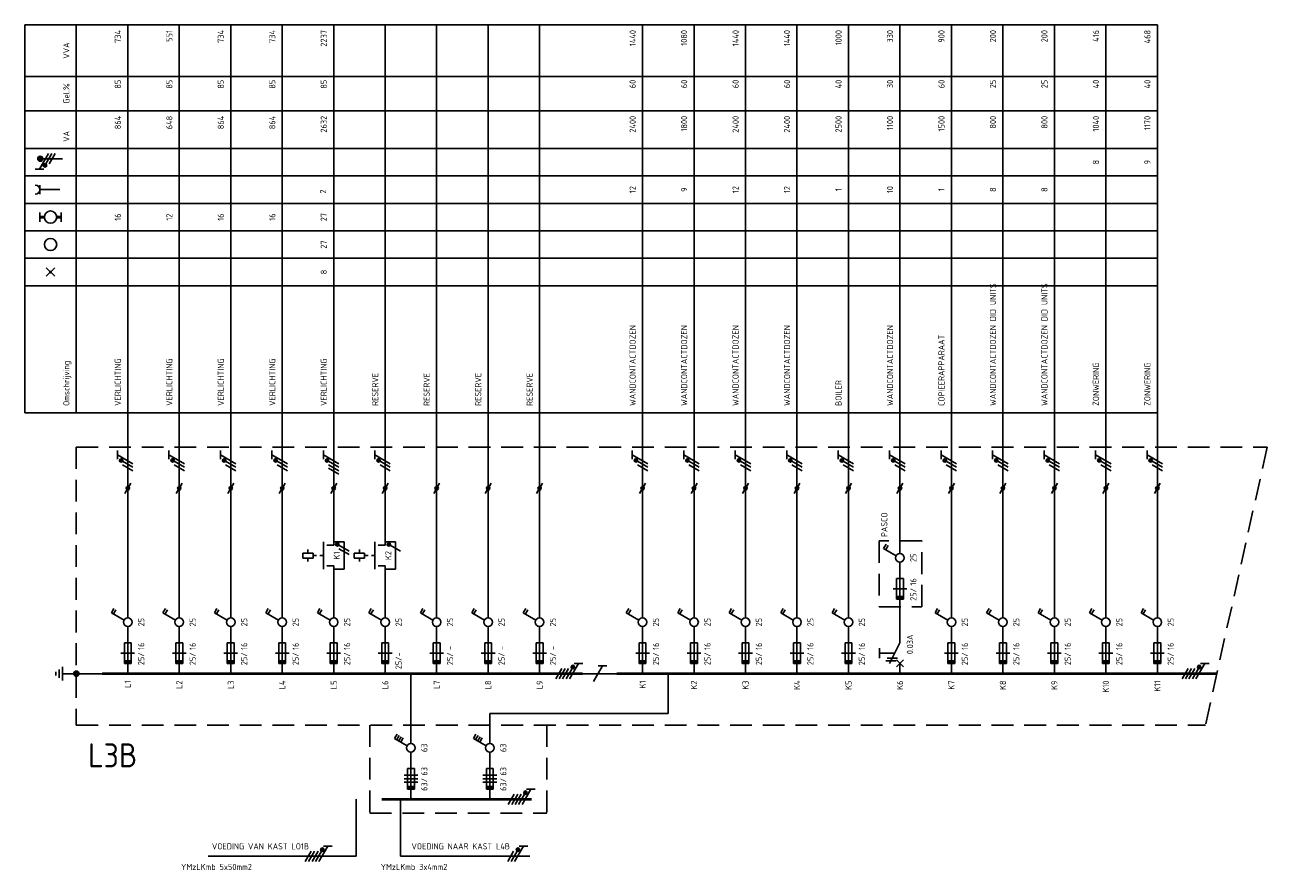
# Model space of a CAD drawing. Extents: x 36 to 1505, y -50 to 508.
# Tile 1 of 5: x 36 to 398, y 52 to 298. Entities that reach past the tile are written whole.
import ezdxf
from ezdxf.enums import TextEntityAlignment as Align

# ---------------------------------------------------------------- set-up
doc = ezdxf.new("R2010")
doc.units = 0
doc.linetypes.add('HIDDEN', pattern=[9.525, 6.35, -3.175])
doc.linetypes.add('STABI11', pattern=[2, 1, -1])
doc.layers.get('0').update_dxf_attribs({"linetype": 'CONTINUOUS'})
for name, color, linetype in [('EL$1----', 3, 'CONTINUOUS'), ('EL$1----_L0A', 3, 'CONTINUOUS'), ('EL$1----_L1A', 3, 'CONTINUOUS'), ('EL$1----_L1B', 3, 'CONTINUOUS'), ('EL$1----_L3C', 3, 'CONTINUOUS'), ('EL6112--', 3, 'CONTINUOUS'), ('EL6121--', 3, 'CONTINUOUS'), ('EL6222--', 3, 'CONTINUOUS')]:
    doc.layers.add(name, color=color, linetype=linetype)
doc.styles.add('BURO-018', font='iso.shx', dxfattribs={"height": 1.8})

# ---------------------------------------------------------------- blocks, each defined once
blk = doc.blocks.new('0302A1_')
at = {"color": 0, "linetype": 'Continuous'}
blk.add_line((-0.87, -1.5), (0.87, 1.5), dxfattribs=at)
at = {"color": 0, "const_width": 0.5}
blk.add_lwpolyline([(-0.25, 0, 1), (0.25, 0, 1)], format="xyb", close=True, dxfattribs=at)
at = {"color": 0, "linetype": 'Continuous'}
blk.add_circle((0, 0), 0.5, dxfattribs=at)
blk = doc.blocks.new('m1s')
at = {"color": 0, "linetype": 'Continuous'}
blk.add_line((0, 54), (0, 66), dxfattribs=at)
blk = doc.blocks.new('111104')
at = {"color": 0, "linetype": 'Continuous'}
for p, q in [((-3, 6.98), (-3, 4.48)), ((-3, 5.73), (1.5, 3.13)), ((1.5, 2.13), (-1.5, 3.87)), ((1.5, 1.13), (-1.5, 2.87)), ((1.5, 0.13), (-1.5, 1.87)), ((1.5, -0.87), (-1.5, 0.87))]:
    blk.add_line(p, q, dxfattribs=at)
at = {"color": 0, "linetype": 'Continuous', "const_width": 0.5}
blk.add_lwpolyline([(-1.68, 4.12, 1), (-2.18, 4.12, 1)], format="xyb", close=True, dxfattribs=at)
at = {"color": 0, "linetype": 'Continuous'}
blk.add_circle((-1.93, 4.12), 0.5, dxfattribs=at)
at = {"color": 0, "linetype": 'Continuous', "style": 'BURO-018', "flags": 1}
blk.add_attdef('E_MATCODE', text='', height=1.8, dxfattribs=at).set_placement((0, 0), align=Align.MIDDLE)
blk = doc.blocks.new('B2')
at = {"color": 0, "linetype": 'Continuous'}
for p, q in [((-4.75, 17.74), (-4.05, 18.95)), ((-4.14, 17.39), (-3.44, 18.6)), ((0, 16.25), (0, 21)), ((-1.08, 15.62), (-4.75, 17.74)), ((0, 0), (0, 13.75)), ((-1, 9), (-1, 3)), ((1, 9), (-1, 9)), ((1, 3), (1, 9)), ((2, 6), (-2, 6)), ((-1, 3), (1, 3))]:
    blk.add_line(p, q, dxfattribs=at)
blk.add_circle((0, 15), 1.25, dxfattribs=at)
blk.add_solid([(-1, 3), (-1, 4), (1, 3), (1, 4)], dxfattribs=at)
at = {"color": 1, "linetype": 'Continuous', "style": 'BURO-018'}
blk.add_attdef('E_IGS', text='', height=1.8, rotation=90, dxfattribs=at).set_placement((3, 15), align=Align.TOP_CENTER)
at = {"color": 1, "style": 'BURO-018'}
blk.add_attdef('E_VRIJ1', (-3, 3), '', height=1.8, rotation=90, dxfattribs=at)
at = {"color": 1, "linetype": 'Continuous', "style": 'BURO-018'}
blk.add_attdef('E_ISP', text='', height=1.8, rotation=90, dxfattribs=at).set_placement((3, 6.9), align=Align.TOP_LEFT)
blk.add_attdef('E_ISPH', text='', height=1.8, rotation=90, dxfattribs=at).set_placement((3, 6.2), align=Align.TOP_RIGHT)
blk = doc.blocks.new('m1')
at = {"color": 0, "linetype": 'Continuous'}
blk.add_line((0, 21), (0, 33), dxfattribs=at)
blk = doc.blocks.new('b1s')
at = {"color": 0, "linetype": 'Continuous'}
blk.add_line((0, 33), (0, 54), dxfattribs=at)
blk = doc.blocks.new('00P')
at = {"color": 0, "linetype": 'Continuous'}
for p, q in [((0, 31), (3, 31)), ((3, 31), (3, 23)), ((3, 23), (0, 23))]:
    blk.add_line(p, q, dxfattribs=at)
blk = doc.blocks.new('M2S')
at = {"color": 0, "linetype": 'Continuous'}
for p, q in [((0, 63), (0, 66)), ((-7.5, 60.75), (-7.5, 61.75)), ((-3, 56), (-3, 64)), ((-2, 63), (0, 63)), ((-9, 60.75), (-9, 59.25)), ((-6, 60.75), (-9, 60.75)), ((-9, 59.25), (-6, 59.25)), ((-7.5, 59.25), (-7.5, 58.25)), ((-6, 59.25), (-6, 60.75)), ((-6, 60.25), (-6, 60.25)), ((-2, 57), (0, 57)), ((0, 54), (0, 57))]:
    blk.add_line(p, q, dxfattribs=at)
at = {"color": 0, "linetype": 'STABI11'}
blk.add_line((-6, 60), (-3, 60), dxfattribs=at)
at = {"color": 1, "linetype": 'Continuous', "style": 'BURO-018'}
blk.add_attdef('E_VRIJ1', (-6, 63), '', height=1.8, rotation=90, dxfattribs=at)
blk.add_attdef('E_IMS', text='', height=1.8, rotation=90, dxfattribs=at).set_placement((0, 60), align=Align.TOP_CENTER)
blk = doc.blocks.new('111104A')
at = {"color": 0, "linetype": 'Continuous'}
for p, q in [((-3, 4.98), (-3, 2.48)), ((-3, 3.73), (1.5, 1.13)), ((1.5, 0.13), (-1.5, 1.87)), ((1.5, -0.87), (-1.5, 0.87))]:
    blk.add_line(p, q, dxfattribs=at)
at = {"color": 0, "linetype": 'Continuous', "const_width": 0.5}
blk.add_lwpolyline([(-1.68, 2.12, 1), (-2.18, 2.12, 1)], format="xyb", close=True, dxfattribs=at)
at = {"color": 0, "linetype": 'Continuous'}
blk.add_circle((-1.93, 2.12), 0.5, dxfattribs=at)
at = {"color": 0, "linetype": 'Continuous', "style": 'BURO-018', "flags": 1}
blk.add_attdef('E_MATCODE', text='', height=1.8, dxfattribs=at).set_placement((0, 0), align=Align.MIDDLE)
blk = doc.blocks.new('KOLNR1')
at = {"color": 0, "linetype": 'Continuous'}
for p, q in [((1.41, -1.41), (-1.41, 1.41)), ((-1.41, -1.41), (1.41, 1.41))]:
    blk.add_line(p, q, dxfattribs=at)
at = {"color": 0, "linetype": 'Continuous', "const_width": 0.5}
blk.add_lwpolyline([(-0.25, 0, 1), (0.25, 0, 1)], format="xyb", close=True, dxfattribs=at)
blk = doc.blocks.new('KOLNR5')
at = {"color": 0, "linetype": 'Continuous'}
for p, q in [((-3.5, -1.5), (-3.5, 1.5)), ((3.5, 1.5), (3.5, -1.5))]:
    blk.add_line(p, q, dxfattribs=at)
at = {"color": 0, "linetype": 'Continuous', "const_width": 1}
for points in [[(-2, 0), (-3.5, 0)], [(2, 0), (3.5, 0)]]:
    blk.add_lwpolyline(points, dxfattribs=at)
at = {"color": 0, "linetype": 'Continuous'}
blk.add_circle((0, 0), 2, dxfattribs=at)
blk = doc.blocks.new('KOLNR3')
at = {"color": 0, "linetype": 'Continuous'}
blk.add_circle((0, 0), 2, dxfattribs=at)
blk = doc.blocks.new('KOLNR6')
at = {"color": 0, "linetype": 'Continuous'}
for p, q in [((-3.5, -1.5), (-3.5, 1.5)), ((3, 0), (-3.5, 0))]:
    blk.add_line(p, q, dxfattribs=at)
blk.add_arc((-5, 0), 1.5, 270, 90, dxfattribs=at)
blk = doc.blocks.new('B12')
at = {"color": 0, "linetype": 'Continuous'}
for p, q in [((-4.75, 17.74), (-4.05, 18.95)), ((-4.14, 17.39), (-3.44, 18.6)), ((-3.54, 17.04), (-2.84, 18.25)), ((0, 16.25), (0, 21)), ((-1.08, 15.62), (-4.75, 17.74)), ((-2.93, 16.69), (-2.23, 17.9)), ((0, 0), (0, 13.75)), ((-1, 9), (-1, 3)), ((1, 9), (-1, 9)), ((1, 3), (1, 9)), ((-2, 7), (2, 7)), ((-2, 6), (2, 6)), ((2, 5), (-2, 5)), ((-1, 3), (1, 3))]:
    blk.add_line(p, q, dxfattribs=at)
blk.add_circle((0, 15), 1.25, dxfattribs=at)
blk.add_solid([(-1, 3), (-1, 4), (1, 3), (1, 4)], dxfattribs=at)
at = {"color": 1, "linetype": 'Continuous', "style": 'BURO-018'}
blk.add_attdef('E_IGS', text='', height=1.8, rotation=90, dxfattribs=at).set_placement((3, 15), align=Align.TOP_CENTER)
at = {"color": 1, "style": 'BURO-018'}
blk.add_attdef('E_VRIJ1', (-3, 3), '', height=1.8, rotation=90, dxfattribs=at)
at = {"color": 1, "linetype": 'Continuous', "style": 'BURO-018'}
blk.add_attdef('E_ISP', text='', height=1.8, rotation=90, dxfattribs=at).set_placement((3, 6.9), align=Align.TOP_LEFT)
blk.add_attdef('E_ISPH', text='', height=1.8, rotation=90, dxfattribs=at).set_placement((3, 6.2), align=Align.TOP_RIGHT)
blk = doc.blocks.new('E00078')
at = {"color": 0, "linetype": 'Continuous'}
for p, q in [((-3, 6.48), (-3, 8.98)), ((-3, 7.73), (1.5, 5.13)), ((0, 7.5), (0, 1)), ((1.5, 4.13), (-1.5, 5.87)), ((1.5, 3.13), (-1.5, 4.87))]:
    blk.add_line(p, q, dxfattribs=at)
at = {"color": 0, "const_width": 0.75}
blk.add_lwpolyline([(-0.38, 7.5, 1), (0.38, 7.5, 1)], format="xyb", close=True, dxfattribs=at)
at = {"color": 0, "linetype": 'Continuous', "const_width": 0.5}
blk.add_lwpolyline([(-2.18, 6.12, 1), (-1.68, 6.12, 1)], format="xyb", close=True, dxfattribs=at)
at = {"color": 0, "linetype": 'Continuous'}
for centre, radius in [((0, 7.5), 0.75), ((-1.93, 6.12), 0.5)]:
    blk.add_circle(centre, radius, dxfattribs=at)
at = {"color": 0, "linetype": 'Continuous', "style": 'BURO-018'}
for tag, p in [('E_GKAST', (0, 14)), ('E_GROEP', (0, 11)), ('E_SGROEP', (4.5, 11))]:
    blk.add_attdef(tag, text='', height=1.8, dxfattribs=at).set_placement(p, align=Align.MIDDLE)
at = {"color": 0, "linetype": 'Continuous', "style": 'BURO-018', "flags": 1}
for tag, p in [('E_VERMCODE', (13, 11)), ('E_MATCODE', (0, 0))]:
    blk.add_attdef(tag, text='', height=1.8, dxfattribs=at).set_placement(p, align=Align.MIDDLE)
blk = doc.blocks.new('E00005')
at = {"color": 0, "linetype": 'Continuous'}
for p, q in [((0.5, 7.75), (-0.5, 7.75)), ((2, 5.75), (-2, 5.75)), ((1.25, 6.75), (-1.25, 6.75)), ((0, 5.75), (0, 2.5))]:
    blk.add_line(p, q, dxfattribs=at)
at = {"color": 0, "linetype": 'Continuous', "const_width": 0.75}
blk.add_lwpolyline([(-0.375, 1.75, 1), (0.375, 1.75, 1)], format="xyb", close=True, dxfattribs=at)
at = {"color": 0, "linetype": 'Continuous'}
blk.add_circle((0, 1.75), 0.75, dxfattribs=at)
at = {"color": 0, "linetype": 'Continuous', "style": 'BURO-018', "flags": 1}
blk.add_attdef('E_MATCODE', text='', height=1.8, dxfattribs=at).set_placement((0, 0), align=Align.MIDDLE)

msp = doc.modelspace()

# ---------------------------------------------------------------- linework, layer by layer
at = {"color": 1, "linetype": 'HIDDEN'}
for p, q in [((284.93, 147.65), (284.93, 128.5)), ((297.33, 147.65), (284.93, 147.65)), ((297.33, 128.5), (297.33, 147.65)), ((284.93, 128.5), (297.33, 128.5))]:
    msp.add_line(p, q, dxfattribs=at)
at = {"layer": 'EL$1----', "linetype": 'Continuous'}
for p, q in [((130.5, 144.68), (127.5, 146.41)), ((130.5, 143.68), (127.5, 145.41)), ((145.5, 144.68), (142.5, 146.41))]:
    msp.add_line(p, q, dxfattribs=at)
at = {"layer": 'EL$1----'}
for p, q in [((148.5, 88.65), (148.5, 109)), ((132.5, 55.8), (89.46, 55.8)), ((145.5, 55.8), (183.19, 55.8))]:
    msp.add_line(p, q, dxfattribs=at)
at = {"layer": 'EL$1----', "linetype": 'Continuous', "const_width": 0.5}
for points in [[(127.32, 146.66, 1), (126.82, 146.66, 1)], [(142.32, 146.66, 1), (141.82, 146.66, 1)]]:
    msp.add_lwpolyline(points, format="xyb", close=True, dxfattribs=at)
at = {"layer": 'EL$1----', "color": 3, "const_width": 0.5}
msp.add_lwpolyline([(285.02, 116.5), (285.02, 113.5)], dxfattribs=at)
at = {"layer": 'EL$1----', "linetype": 'Continuous'}
for centre in [(127.07, 146.66), (142.07, 146.66)]:
    msp.add_circle(centre, 0.5, dxfattribs=at)
at = {"layer": 'EL$1----_L0A', "color": 1}
for p, q in [((36, 298), (366, 298)), ((36, 185), (36, 298)), ((51, 185), (51, 298)), ((36, 283), (366, 283)), ((36, 273), (366, 273)), ((36, 262), (366, 262)), ((36, 254), (366, 254)), ((36, 254), (366, 254)), ((36, 254), (366, 254)), ((36, 254), (366, 254)), ((36, 254), (366, 254)), ((36, 254), (366, 254)), ((36, 254), (366, 254)), ((36, 254), (366, 254)), ((36, 246), (366, 246)), ((36, 238), (366, 238)), ((36, 238), (366, 238)), ((36, 230), (366, 230)), ((36, 230), (366, 230)), ((36, 222), (366, 222)), ((36, 185), (366, 185))]:
    msp.add_line(p, q, dxfattribs=at)
at = {"layer": 'EL$1----_L0A'}
for p, q in [((66, 175), (66, 298)), ((81, 175), (81, 298)), ((96, 175), (96, 298)), ((111, 175), (111, 298)), ((126, 175), (126, 298)), ((141, 175), (141, 298)), ((156, 175), (156, 298)), ((171, 175), (171, 298)), ((186, 175), (186, 298)), ((216, 175), (216, 298)), ((231, 175), (231, 298)), ((246, 175), (246, 298)), ((261, 175), (261, 298)), ((276, 175), (276, 298)), ((291, 175), (291, 298)), ((306, 175), (306, 298)), ((321, 175), (321, 298)), ((336, 175), (336, 298)), ((351, 175), (351, 298)), ((366, 175), (366, 298))]:
    msp.add_line(p, q, dxfattribs=at)
at = {"layer": 'EL$1----_L0A', "color": 1, "linetype": 'HIDDEN'}
for p, q in [((51, 175), (51, 94)), ((51, 175), (398, 175)), ((398, 175), (380, 94)), ((51, 94), (380, 94)), ((136.5, 94), (136.5, 68.4)), ((188.1, 94), (188.1, 68.4)), ((136.5, 68.4), (188.1, 68.4))]:
    msp.add_line(p, q, dxfattribs=at)
at = {"layer": 'EL$1----_L0A', "const_width": 0.7}
for points in [[(73.5, 109), (58.5, 109)], [(88.5, 109), (73.5, 109)], [(103.5, 109), (88.5, 109)], [(118.5, 109), (103.5, 109)], [(198.5, 109), (118.5, 109)], [(223.5, 109), (208.5, 109)], [(253.5, 109), (223.5, 109)], [(268.5, 109), (253.5, 109)], [(383.33, 109), (268.5, 109)], [(181, 72.4), (140, 72.4)], [(183.67, 72.4), (181, 72.4)]]:
    msp.add_lwpolyline(points, dxfattribs=at)
at = {"layer": 'EL$1----_L1B', "linetype": 'Continuous'}
for p, q in [((291, 118), (291, 130)), ((291, 118), (288, 112)), ((285.02, 115), (289.5, 115)), ((286.87, 112.75), (289.87, 112.75)), ((287.25, 113.5), (290.25, 113.5)), ((290, 113), (292, 111)), ((290, 111), (292, 113)), ((291, 109), (291, 112))]:
    msp.add_line(p, q, dxfattribs=at)
at = {"layer": 'EL6112--', "linetype": 'Continuous'}
for p, q in [((78, 173.98), (78, 171.48)), ((78, 172.73), (82.5, 170.13)), ((82.5, 169.13), (79.5, 170.87)), ((82.5, 168.13), (79.5, 169.87)), ((127.5, 167.13), (124.5, 168.87)), ((181.3, 58.8), (178.7, 54.3)), ((182.55, 58.8), (180.05, 58.8)), ((176.7, 54.3), (178.43, 57.3)), ((177.7, 54.3), (179.43, 57.3))]:
    msp.add_line(p, q, dxfattribs=at)
at = {"layer": 'EL6112--'}
for p, q in [((81, 163), (81, 130)), ((96, 163), (96, 130)), ((111, 163), (111, 130)), ((126, 163), (126, 149.4)), ((141, 163), (141, 149.4)), ((126, 137.4), (126, 130)), ((141, 137.4), (141, 130)), ((197.5, 109), (208.5, 109)), ((204.3, 111.25), (201.7, 106.75)), ((205.55, 111.25), (203.05, 111.25)), ((223.5, 97.4), (223.5, 109)), ((171.5, 88.65), (171.5, 97.4)), ((223.5, 97.4), (171.5, 97.4)), ((148.5, 86.15), (148.5, 72.4)), ((171.5, 86.15), (171.5, 72.4)), ((132.5, 72.4), (132.5, 55.8)), ((145.5, 72.4), (145.5, 55.8))]:
    msp.add_line(p, q, dxfattribs=at)
at = {"layer": 'EL6112--', "linetype": 'Continuous', "const_width": 0.5}
for points in [[(79.32, 171.12, 1), (78.82, 171.12, 1)], [(179.68, 57.49, 1), (179.68, 57.99, 1)]]:
    msp.add_lwpolyline(points, format="xyb", close=True, dxfattribs=at)
at = {"layer": 'EL6112--', "linetype": 'Continuous'}
for centre in [(79.07, 171.12), (179.68, 57.74)]:
    msp.add_circle(centre, 0.5, dxfattribs=at)
at = {"layer": 'EL6121--'}
msp.add_line((51, 109), (58.5, 109), dxfattribs=at)

# ---------------------------------------------------------------- block references
at = {"layer": 'EL$1----'}
for name, p in [('0302A1_', (66, 163)), ('0302A1_', (81, 163)), ('0302A1_', (96, 163)), ('0302A1_', (111, 163)), ('0302A1_', (126, 163)), ('0302A1_', (141, 163)), ('0302A1_', (156, 163)), ('0302A1_', (171, 163)), ('0302A1_', (186, 163)), ('0302A1_', (216, 163)), ('0302A1_', (231, 163)), ('0302A1_', (246, 163)), ('0302A1_', (261, 163)), ('0302A1_', (276, 163)), ('0302A1_', (291, 163)), ('0302A1_', (306, 163)), ('0302A1_', (321, 163)), ('0302A1_', (336, 163)), ('0302A1_', (351, 163)), ('0302A1_', (366, 163)), ('00P', (126, 116.4)), ('00P', (141, 116.4))]:
    msp.add_blockref(name, p, dxfattribs=at)
at = {"layer": 'EL$1----_L0A', "xscale": 0.8888888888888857, "yscale": 0.8888888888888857, "zscale": 0.8888888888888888}
for name, p in [('KOLNR6', (43.5, 250)), ('KOLNR5', (43.5, 242)), ('KOLNR3', (43.5, 234)), ('KOLNR1', (43.5, 226))]:
    msp.add_blockref(name, p, dxfattribs=at)
at = {"layer": 'EL$1----_L0A'}
for name, p in [('m1s', (66, 109)), ('m1s', (81, 109)), ('m1s', (96, 109)), ('m1s', (111, 109)), ('m1s', (126, 109)), ('m1s', (141, 109)), ('m1s', (156, 109)), ('m1s', (171, 109)), ('m1s', (186, 109)), ('m1s', (216, 109)), ('m1s', (231, 109)), ('m1s', (246, 109)), ('m1s', (261, 109)), ('m1s', (276, 109)), ('m1s', (291, 109)), ('m1s', (306, 109)), ('m1s', (321, 109)), ('m1s', (336, 109)), ('m1s', (351, 109)), ('m1s', (366, 109)), ('b1s', (291, 115.75)), ('b1s', (66, 109)), ('b1s', (156, 109)), ('b1s', (171, 109)), ('b1s', (186, 109)), ('b1s', (216, 109)), ('b1s', (231, 109)), ('b1s', (246, 109)), ('b1s', (261, 109)), ('b1s', (276, 109)), ('b1s', (306, 109)), ('b1s', (321, 109)), ('b1s', (336, 109)), ('b1s', (351, 109)), ('b1s', (366, 109)), ('m1', (66, 109)), ('m1', (156, 109)), ('m1', (171, 109)), ('m1', (186, 109)), ('m1', (216, 109)), ('m1', (231, 109)), ('m1', (246, 109)), ('m1', (261, 109)), ('m1', (276, 109)), ('m1', (306, 109)), ('m1', (321, 109)), ('m1', (336, 109)), ('m1', (351, 109)), ('m1', (366, 109))]:
    msp.add_blockref(name, p, dxfattribs=at)
ref = msp.add_blockref('B2', (291, 127.75), dxfattribs=at)
ref.add_attrib('E_ISPH', '25/', dxfattribs={"layer": '0', "color": 2, "linetype": 'Continuous', "height": 1.8, "rotation": 90, "style": 'BURO-018'}).set_placement((294, 133.95), align=Align.TOP_RIGHT)
ref.add_attrib('E_ISP', '16', dxfattribs={"layer": '0', "color": 2, "linetype": 'Continuous', "height": 1.8, "rotation": 90, "style": 'BURO-018'}).set_placement((294, 134.65), align=Align.TOP_LEFT)
ref.add_attrib('E_IGS', '25', dxfattribs={"layer": '0', "color": 2, "linetype": 'Continuous', "height": 1.8, "rotation": 90, "style": 'BURO-018'}).set_placement((294, 142.75), align=Align.TOP_CENTER)
ref = msp.add_blockref('B2', (66, 109), dxfattribs=at)
ref.add_attrib('E_ISPH', '25/', dxfattribs={"layer": '0', "color": 2, "linetype": 'Continuous', "height": 1.8, "rotation": 90, "style": 'BURO-018'}).set_placement((69, 115.2), align=Align.TOP_RIGHT)
ref.add_attrib('E_ISP', '16', dxfattribs={"layer": '0', "color": 2, "linetype": 'Continuous', "height": 1.8, "rotation": 90, "style": 'BURO-018'}).set_placement((69, 115.9), align=Align.TOP_LEFT)
ref.add_attrib('E_IGS', '25', dxfattribs={"layer": '0', "color": 2, "linetype": 'Continuous', "height": 1.8, "rotation": 90, "style": 'BURO-018'}).set_placement((69, 124), align=Align.TOP_CENTER)
ref = msp.add_blockref('B2', (81, 109), dxfattribs=at)
ref.add_attrib('E_ISPH', '25/', dxfattribs={"layer": '0', "color": 2, "linetype": 'Continuous', "height": 1.8, "rotation": 90, "style": 'BURO-018'}).set_placement((84, 115.2), align=Align.TOP_RIGHT)
ref.add_attrib('E_ISP', '16', dxfattribs={"layer": '0', "color": 2, "linetype": 'Continuous', "height": 1.8, "rotation": 90, "style": 'BURO-018'}).set_placement((84, 115.9), align=Align.TOP_LEFT)
ref.add_attrib('E_IGS', '25', dxfattribs={"layer": '0', "color": 2, "linetype": 'Continuous', "height": 1.8, "rotation": 90, "style": 'BURO-018'}).set_placement((84, 124), align=Align.TOP_CENTER)
ref = msp.add_blockref('B2', (96, 109), dxfattribs=at)
ref.add_attrib('E_ISPH', '25/', dxfattribs={"layer": '0', "color": 2, "linetype": 'Continuous', "height": 1.8, "rotation": 90, "style": 'BURO-018'}).set_placement((99, 115.2), align=Align.TOP_RIGHT)
ref.add_attrib('E_ISP', '16', dxfattribs={"layer": '0', "color": 2, "linetype": 'Continuous', "height": 1.8, "rotation": 90, "style": 'BURO-018'}).set_placement((99, 115.9), align=Align.TOP_LEFT)
ref.add_attrib('E_IGS', '25', dxfattribs={"layer": '0', "color": 2, "linetype": 'Continuous', "height": 1.8, "rotation": 90, "style": 'BURO-018'}).set_placement((99, 124), align=Align.TOP_CENTER)
ref = msp.add_blockref('B2', (111, 109), dxfattribs=at)
ref.add_attrib('E_ISPH', '25/', dxfattribs={"layer": '0', "color": 2, "linetype": 'Continuous', "height": 1.8, "rotation": 90, "style": 'BURO-018'}).set_placement((114, 115.2), align=Align.TOP_RIGHT)
ref.add_attrib('E_ISP', '16', dxfattribs={"layer": '0', "color": 2, "linetype": 'Continuous', "height": 1.8, "rotation": 90, "style": 'BURO-018'}).set_placement((114, 115.9), align=Align.TOP_LEFT)
ref.add_attrib('E_IGS', '25', dxfattribs={"layer": '0', "color": 2, "linetype": 'Continuous', "height": 1.8, "rotation": 90, "style": 'BURO-018'}).set_placement((114, 124), align=Align.TOP_CENTER)
ref = msp.add_blockref('B2', (126, 109), dxfattribs=at)
ref.add_attrib('E_ISPH', '25/', dxfattribs={"layer": '0', "color": 2, "linetype": 'Continuous', "height": 1.8, "rotation": 90, "style": 'BURO-018'}).set_placement((129, 115.2), align=Align.TOP_RIGHT)
ref.add_attrib('E_ISP', '16', dxfattribs={"layer": '0', "color": 2, "linetype": 'Continuous', "height": 1.8, "rotation": 90, "style": 'BURO-018'}).set_placement((129, 115.9), align=Align.TOP_LEFT)
ref.add_attrib('E_IGS', '25', dxfattribs={"layer": '0', "color": 2, "linetype": 'Continuous', "height": 1.8, "rotation": 90, "style": 'BURO-018'}).set_placement((129, 124), align=Align.TOP_CENTER)
ref = msp.add_blockref('B2', (141, 109), dxfattribs=at)
ref.add_attrib('E_ISPH', '25/-', dxfattribs={"layer": '0', "color": 2, "linetype": 'Continuous', "height": 1.8, "rotation": 90, "style": 'BURO-018'}).set_placement((144, 115.2), align=Align.TOP_RIGHT)
ref.add_attrib('E_IGS', '25', dxfattribs={"layer": '0', "color": 2, "linetype": 'Continuous', "height": 1.8, "rotation": 90, "style": 'BURO-018'}).set_placement((144, 124), align=Align.TOP_CENTER)
ref = msp.add_blockref('B2', (156, 109), dxfattribs=at)
ref.add_attrib('E_ISPH', '25/', dxfattribs={"layer": '0', "color": 2, "linetype": 'Continuous', "height": 1.8, "rotation": 90, "style": 'BURO-018'}).set_placement((159, 115.2), align=Align.TOP_RIGHT)
ref.add_attrib('E_ISP', '-', dxfattribs={"layer": '0', "color": 2, "linetype": 'Continuous', "height": 1.8, "rotation": 90, "style": 'BURO-018'}).set_placement((159, 115.9), align=Align.TOP_LEFT)
ref.add_attrib('E_IGS', '25', dxfattribs={"layer": '0', "color": 2, "linetype": 'Continuous', "height": 1.8, "rotation": 90, "style": 'BURO-018'}).set_placement((159, 124), align=Align.TOP_CENTER)
ref = msp.add_blockref('B2', (171, 109), dxfattribs=at)
ref.add_attrib('E_ISPH', '25/', dxfattribs={"layer": '0', "color": 2, "linetype": 'Continuous', "height": 1.8, "rotation": 90, "style": 'BURO-018'}).set_placement((174, 115.2), align=Align.TOP_RIGHT)
ref.add_attrib('E_ISP', '-', dxfattribs={"layer": '0', "color": 2, "linetype": 'Continuous', "height": 1.8, "rotation": 90, "style": 'BURO-018'}).set_placement((174, 115.9), align=Align.TOP_LEFT)
ref.add_attrib('E_IGS', '25', dxfattribs={"layer": '0', "color": 2, "linetype": 'Continuous', "height": 1.8, "rotation": 90, "style": 'BURO-018'}).set_placement((174, 124), align=Align.TOP_CENTER)
ref = msp.add_blockref('B2', (186, 109), dxfattribs=at)
ref.add_attrib('E_ISPH', '25/', dxfattribs={"layer": '0', "color": 2, "linetype": 'Continuous', "height": 1.8, "rotation": 90, "style": 'BURO-018'}).set_placement((189, 115.2), align=Align.TOP_RIGHT)
ref.add_attrib('E_ISP', '-', dxfattribs={"layer": '0', "color": 2, "linetype": 'Continuous', "height": 1.8, "rotation": 90, "style": 'BURO-018'}).set_placement((189, 115.9), align=Align.TOP_LEFT)
ref.add_attrib('E_IGS', '25', dxfattribs={"layer": '0', "color": 2, "linetype": 'Continuous', "height": 1.8, "rotation": 90, "style": 'BURO-018'}).set_placement((189, 124), align=Align.TOP_CENTER)
ref = msp.add_blockref('B2', (216, 109), dxfattribs=at)
ref.add_attrib('E_ISPH', '25/', dxfattribs={"layer": '0', "color": 2, "linetype": 'Continuous', "height": 1.8, "rotation": 90, "style": 'BURO-018'}).set_placement((219, 115.2), align=Align.TOP_RIGHT)
ref.add_attrib('E_ISP', '16', dxfattribs={"layer": '0', "color": 2, "linetype": 'Continuous', "height": 1.8, "rotation": 90, "style": 'BURO-018'}).set_placement((219, 115.9), align=Align.TOP_LEFT)
ref.add_attrib('E_IGS', '25', dxfattribs={"layer": '0', "color": 2, "linetype": 'Continuous', "height": 1.8, "rotation": 90, "style": 'BURO-018'}).set_placement((219, 124), align=Align.TOP_CENTER)
ref = msp.add_blockref('B2', (231, 109), dxfattribs=at)
ref.add_attrib('E_ISPH', '25/', dxfattribs={"layer": '0', "color": 2, "linetype": 'Continuous', "height": 1.8, "rotation": 90, "style": 'BURO-018'}).set_placement((234, 115.2), align=Align.TOP_RIGHT)
ref.add_attrib('E_ISP', '16', dxfattribs={"layer": '0', "color": 2, "linetype": 'Continuous', "height": 1.8, "rotation": 90, "style": 'BURO-018'}).set_placement((234, 115.9), align=Align.TOP_LEFT)
ref.add_attrib('E_IGS', '25', dxfattribs={"layer": '0', "color": 2, "linetype": 'Continuous', "height": 1.8, "rotation": 90, "style": 'BURO-018'}).set_placement((234, 124), align=Align.TOP_CENTER)
ref = msp.add_blockref('B2', (246, 109), dxfattribs=at)
ref.add_attrib('E_ISPH', '25/', dxfattribs={"layer": '0', "color": 2, "linetype": 'Continuous', "height": 1.8, "rotation": 90, "style": 'BURO-018'}).set_placement((249, 115.2), align=Align.TOP_RIGHT)
ref.add_attrib('E_ISP', '16', dxfattribs={"layer": '0', "color": 2, "linetype": 'Continuous', "height": 1.8, "rotation": 90, "style": 'BURO-018'}).set_placement((249, 115.9), align=Align.TOP_LEFT)
ref.add_attrib('E_IGS', '25', dxfattribs={"layer": '0', "color": 2, "linetype": 'Continuous', "height": 1.8, "rotation": 90, "style": 'BURO-018'}).set_placement((249, 124), align=Align.TOP_CENTER)
ref = msp.add_blockref('B2', (261, 109), dxfattribs=at)
ref.add_attrib('E_ISPH', '25/', dxfattribs={"layer": '0', "color": 2, "linetype": 'Continuous', "height": 1.8, "rotation": 90, "style": 'BURO-018'}).set_placement((264, 115.2), align=Align.TOP_RIGHT)
ref.add_attrib('E_ISP', '16', dxfattribs={"layer": '0', "color": 2, "linetype": 'Continuous', "height": 1.8, "rotation": 90, "style": 'BURO-018'}).set_placement((264, 115.9), align=Align.TOP_LEFT)
ref.add_attrib('E_IGS', '25', dxfattribs={"layer": '0', "color": 2, "linetype": 'Continuous', "height": 1.8, "rotation": 90, "style": 'BURO-018'}).set_placement((264, 124), align=Align.TOP_CENTER)
ref = msp.add_blockref('B2', (276, 109), dxfattribs=at)
ref.add_attrib('E_ISPH', '25/', dxfattribs={"layer": '0', "color": 2, "linetype": 'Continuous', "height": 1.8, "rotation": 90, "style": 'BURO-018'}).set_placement((279, 115.2), align=Align.TOP_RIGHT)
ref.add_attrib('E_ISP', '16', dxfattribs={"layer": '0', "color": 2, "linetype": 'Continuous', "height": 1.8, "rotation": 90, "style": 'BURO-018'}).set_placement((279, 115.9), align=Align.TOP_LEFT)
ref.add_attrib('E_IGS', '25', dxfattribs={"layer": '0', "color": 2, "linetype": 'Continuous', "height": 1.8, "rotation": 90, "style": 'BURO-018'}).set_placement((279, 124), align=Align.TOP_CENTER)
ref = msp.add_blockref('B2', (306, 109), dxfattribs=at)
ref.add_attrib('E_ISPH', '25/', dxfattribs={"layer": '0', "color": 2, "linetype": 'Continuous', "height": 1.8, "rotation": 90, "style": 'BURO-018'}).set_placement((309, 115.2), align=Align.TOP_RIGHT)
ref.add_attrib('E_ISP', '16', dxfattribs={"layer": '0', "color": 2, "linetype": 'Continuous', "height": 1.8, "rotation": 90, "style": 'BURO-018'}).set_placement((309, 115.9), align=Align.TOP_LEFT)
ref.add_attrib('E_IGS', '25', dxfattribs={"layer": '0', "color": 2, "linetype": 'Continuous', "height": 1.8, "rotation": 90, "style": 'BURO-018'}).set_placement((309, 124), align=Align.TOP_CENTER)
ref = msp.add_blockref('B2', (321, 109), dxfattribs=at)
ref.add_attrib('E_ISPH', '25/', dxfattribs={"layer": '0', "color": 2, "linetype": 'Continuous', "height": 1.8, "rotation": 90, "style": 'BURO-018'}).set_placement((324, 115.2), align=Align.TOP_RIGHT)
ref.add_attrib('E_ISP', '16', dxfattribs={"layer": '0', "color": 2, "linetype": 'Continuous', "height": 1.8, "rotation": 90, "style": 'BURO-018'}).set_placement((324, 115.9), align=Align.TOP_LEFT)
ref.add_attrib('E_IGS', '25', dxfattribs={"layer": '0', "color": 2, "linetype": 'Continuous', "height": 1.8, "rotation": 90, "style": 'BURO-018'}).set_placement((324, 124), align=Align.TOP_CENTER)
ref = msp.add_blockref('B2', (336, 109), dxfattribs=at)
ref.add_attrib('E_ISPH', '25/', dxfattribs={"layer": '0', "color": 2, "linetype": 'Continuous', "height": 1.8, "rotation": 90, "style": 'BURO-018'}).set_placement((339, 115.2), align=Align.TOP_RIGHT)
ref.add_attrib('E_ISP', '16', dxfattribs={"layer": '0', "color": 2, "linetype": 'Continuous', "height": 1.8, "rotation": 90, "style": 'BURO-018'}).set_placement((339, 115.9), align=Align.TOP_LEFT)
ref.add_attrib('E_IGS', '25', dxfattribs={"layer": '0', "color": 2, "linetype": 'Continuous', "height": 1.8, "rotation": 90, "style": 'BURO-018'}).set_placement((339, 124), align=Align.TOP_CENTER)
ref = msp.add_blockref('B2', (351, 109), dxfattribs=at)
ref.add_attrib('E_ISPH', '25/', dxfattribs={"layer": '0', "color": 2, "linetype": 'Continuous', "height": 1.8, "rotation": 90, "style": 'BURO-018'}).set_placement((354, 115.2), align=Align.TOP_RIGHT)
ref.add_attrib('E_ISP', '16', dxfattribs={"layer": '0', "color": 2, "linetype": 'Continuous', "height": 1.8, "rotation": 90, "style": 'BURO-018'}).set_placement((354, 115.9), align=Align.TOP_LEFT)
ref.add_attrib('E_IGS', '25', dxfattribs={"layer": '0', "color": 2, "linetype": 'Continuous', "height": 1.8, "rotation": 90, "style": 'BURO-018'}).set_placement((354, 124), align=Align.TOP_CENTER)
ref = msp.add_blockref('B2', (366, 109), dxfattribs=at)
ref.add_attrib('E_ISPH', '25/', dxfattribs={"layer": '0', "color": 2, "linetype": 'Continuous', "height": 1.8, "rotation": 90, "style": 'BURO-018'}).set_placement((369, 115.2), align=Align.TOP_RIGHT)
ref.add_attrib('E_ISP', '16', dxfattribs={"layer": '0', "color": 2, "linetype": 'Continuous', "height": 1.8, "rotation": 90, "style": 'BURO-018'}).set_placement((369, 115.9), align=Align.TOP_LEFT)
ref.add_attrib('E_IGS', '25', dxfattribs={"layer": '0', "color": 2, "linetype": 'Continuous', "height": 1.8, "rotation": 90, "style": 'BURO-018'}).set_placement((369, 124), align=Align.TOP_CENTER)
at = {"layer": 'EL$1----_L1A'}
ref = msp.add_blockref('M2S', (126, 83.4), dxfattribs=at)
ref.add_attrib('E_IMS', 'K1', dxfattribs={"layer": '0', "color": 2, "linetype": 'Continuous', "height": 1.8, "rotation": 90, "style": 'BURO-018'}).set_placement((126, 143.4), align=Align.TOP_CENTER)
ref = msp.add_blockref('M2S', (141, 83.4), dxfattribs=at)
ref.add_attrib('E_IMS', 'K2', dxfattribs={"layer": '0', "color": 2, "linetype": 'Continuous', "height": 1.8, "rotation": 90, "style": 'BURO-018'}).set_placement((141, 143.4), align=Align.TOP_CENTER)
ref = msp.add_blockref('B12', (148.5, 72.4), dxfattribs=at)
ref.add_attrib('E_ISPH', '63/', dxfattribs={"layer": '0', "color": 2, "linetype": 'Continuous', "height": 1.8, "rotation": 90, "style": 'BURO-018'}).set_placement((151.5, 78.6), align=Align.TOP_RIGHT)
ref.add_attrib('E_ISP', '63', dxfattribs={"layer": '0', "color": 2, "linetype": 'Continuous', "height": 1.8, "rotation": 90, "style": 'BURO-018'}).set_placement((151.5, 79.3), align=Align.TOP_LEFT)
ref.add_attrib('E_IGS', '63', dxfattribs={"layer": '0', "color": 2, "linetype": 'Continuous', "height": 1.8, "rotation": 90, "style": 'BURO-018'}).set_placement((151.5, 87.4), align=Align.TOP_CENTER)
ref = msp.add_blockref('B12', (171.5, 72.4), dxfattribs=at)
ref.add_attrib('E_ISPH', '63/', dxfattribs={"layer": '0', "color": 2, "linetype": 'Continuous', "height": 1.8, "rotation": 90, "style": 'BURO-018'}).set_placement((174.5, 78.6), align=Align.TOP_RIGHT)
ref.add_attrib('E_ISP', '63', dxfattribs={"layer": '0', "color": 2, "linetype": 'Continuous', "height": 1.8, "rotation": 90, "style": 'BURO-018'}).set_placement((174.5, 79.3), align=Align.TOP_LEFT)
ref.add_attrib('E_IGS', '63', dxfattribs={"layer": '0', "color": 2, "linetype": 'Continuous', "height": 1.8, "rotation": 90, "style": 'BURO-018'}).set_placement((174.5, 87.4), align=Align.TOP_CENTER)
at = {"layer": 'EL6112--'}
for p in [(66, 169), (96, 169), (111, 169), (126, 169), (141, 169), (216, 169), (231, 169), (246, 169), (261, 169), (276, 169), (291, 169), (306, 169), (321, 169), (336, 169), (351, 169), (366, 169)]:
    msp.add_blockref('111104A', p, dxfattribs=at)
at = {"layer": 'EL6112--', "rotation": 270}
for p in [(191.57, 109), (374.08, 109), (177.74, 72.4), (118.57, 55.8)]:
    msp.add_blockref('111104', p, dxfattribs=at)
at = {"layer": 'EL6121--', "rotation": 90}
msp.add_blockref('E00005', (52.75, 109), dxfattribs=at)
at = {"layer": 'EL6222--', "rotation": 90}
msp.add_blockref('E00078', (48, 259), dxfattribs=at)

# ---------------------------------------------------------------- texts
at = {"layer": 'EL$1----', "color": 2, "style": 'BURO-018'}
for s, p in [('VOEDING VAN KAST LO1B', (90.5, 57.8)), ('VOEDING NAAR KAST L4B', (148.67, 57.8)), ('YMzLKmb 5x50mm2', (81.5, 51.8)), ('YMzLKmb 3x4mm2', (139.67, 51.8))]:
    msp.add_text(s, height=1.8, dxfattribs=at).set_placement(p)
at = {"layer": 'EL$1----_L0A', "color": 2, "style": 'BURO-018'}
for s, p in [('734', (64, 296.5)), ('551', (79, 296.5)), ('734', (94, 296.5)), ('734', (109, 296.5)), ('2237', (124, 296.5)), ('1440', (214, 296.5)), ('1080', (229, 296.5)), ('1440', (244, 296.5)), ('1440', (259, 296.5)), ('1000', (274, 296.5)), ('330', (289, 296.5)), ('900', (304, 296.5)), ('200', (319, 296.5)), ('200', (334, 296.5)), ('416', (349, 296.5)), ('468', (364, 296.5)), ('85', (64, 282)), ('85', (79, 282)), ('85', (94, 282)), ('85', (109, 282)), ('85', (124, 282)), ('60', (214, 282)), ('60', (229, 282)), ('60', (244, 282)), ('60', (259, 282)), ('40', (274, 282)), ('30', (289, 282)), ('60', (304, 282)), ('25', (319, 282)), ('25', (334, 282)), ('40', (349, 282)), ('40', (364, 282)), ('864', (64, 271.5)), ('648', (79, 271.5)), ('864', (94, 271.5)), ('864', (109, 271.5)), ('2632', (124, 271.5)), ('2400', (214, 271.5)), ('1800', (229, 271.5)), ('2400', (244, 271.5)), ('2400', (259, 271.5)), ('2500', (274, 271.5)), ('1100', (289, 271.5)), ('1500', (304, 271.5)), ('800', (319, 271.5)), ('800', (334, 271.5)), ('1040', (349, 271.5)), ('1170', (364, 271.5))]:
    msp.add_text(s, height=1.8, rotation=90, dxfattribs=at).set_placement(p, align=Align.RIGHT)
for s, p in [('VVA', (49, 290.5)), ('Gel.%', (49, 278)), ('VA', (49, 265.5)), ('8', (349, 258)), ('9', (364, 258)), ('2', (123.8, 249.45)), ('12', (214, 250)), ('9', (229, 250)), ('12', (244, 250)), ('12', (259, 250)), ('1', (274, 250)), ('10', (289, 250)), ('1', (304, 250)), ('8', (319, 250)), ('8', (334, 250)), ('16', (64, 242)), ('12', (79, 242)), ('16', (94, 242)), ('16', (109, 242)), ('27', (124, 242)), ('27', (124, 234)), ('8', (124, 226))]:
    msp.add_text(s, height=1.8, rotation=90, dxfattribs=at).set_placement(p, align=Align.CENTER)
for s, p in [('WANDCONTACTDOZEN DID UNITS', (319, 187)), ('WANDCONTACTDOZEN DID UNITS', (334, 187)), ('WANDCONTACTDOZEN', (214, 187)), ('WANDCONTACTDOZEN', (229, 187)), ('WANDCONTACTDOZEN', (244, 187)), ('WANDCONTACTDOZEN', (259, 187)), ('WANDCONTACTDOZEN', (289, 187)), ('COPIEERAPPARAAT', (304, 187)), ('Omschrijving', (49, 187)), ('VERLICHTING', (64, 187)), ('VERLICHTING', (79, 187)), ('VERLICHTING', (94, 187)), ('VERLICHTING', (109, 187)), ('VERLICHTING', (124, 187)), ('ZONWERING', (349, 187)), ('ZONWERING', (364, 187)), ('RESERVE', (139, 187)), ('RESERVE', (154, 187)), ('RESERVE', (169, 187)), ('RESERVE', (184, 187)), ('BOILER', (274, 187))]:
    msp.add_text(s, height=1.8, rotation=90, dxfattribs=at).set_placement(p)
for s, p in [('L1', (66, 107)), ('L2', (81, 107)), ('L3', (96, 107)), ('L4', (111, 107)), ('L5', (126, 107)), ('L6', (141, 107)), ('L7', (156, 107)), ('L8', (171, 107)), ('L9', (186, 107)), ('K1', (216, 107)), ('K2', (231, 107)), ('K3', (246, 107)), ('K4', (261, 107)), ('K5', (276, 107)), ('K6', (291, 107)), ('K7', (306, 107)), ('K8', (321, 107)), ('K9', (336, 107)), ('K10', (351, 107)), ('K11', (366, 107))]:
    msp.add_text(s, height=1.8, rotation=90, dxfattribs=at).set_placement(p, align=Align.MIDDLE_RIGHT)
at = {"layer": 'EL$1----_L1B', "color": 2, "style": 'BURO-018'}
for s, p in [('PASCO', (285.55, 148.81)), ('0.03A', (293, 114.67))]:
    msp.add_text(s, height=1.8, rotation=90, dxfattribs=at).set_placement(p, align=Align.TOP_LEFT)
at = {"layer": 'EL$1----_L3C', "color": 4, "style": 'BURO-018'}
msp.add_text('L3B', height=7, dxfattribs=at).set_placement((68.76, 85.21), align=Align.MIDDLE_RIGHT)

doc.saveas('drawing.dxf')
